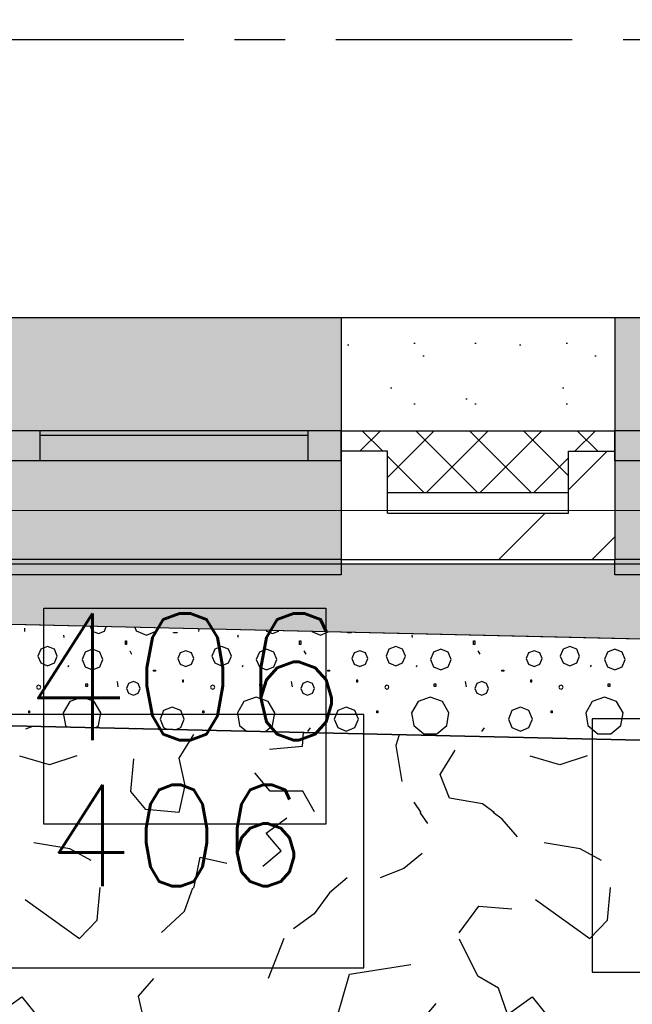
# Model space of a CAD drawing. Extents: x 1006 to 5197, y -24 to 263.
# Tile 17 of 124: x 1040.23 to 1041.44, y 0.8 to 2.74. Entities that reach past the tile are written whole.
import ezdxf

# ---------------------------------------------------------------- set-up
doc = ezdxf.new("R2010")
doc.units = 0
doc.header["$MEASUREMENT"] = 0
doc.linetypes.add('B0805', pattern=[1.366667, 0.566667, -0.1, 0.033333, -0.1, 0.466667, -0.1])
for name, color, linetype in [('21 Buitenwanden', 7, 'Continuous'), ('27 Daken', 7, 'Continuous'), ('A Stramien', 7, 'Continuous'), ('Window Markers', 7, 'Continuous')]:
    doc.layers.add(name, color=color, linetype=linetype)
doc.styles.get("Standard").update_dxf_attribs({"font": 'txt', "bigfont": 'BIGFONT.SHX'})
doc.dimstyles.new('GENERATED_STYLE__1', dxfattribs={"dimtxt": 0.25, "dimasz": 0.19, "dimexe": 0.18, "dimexo": 0, "dimgap": 0.09, "dimtad": 1, "dimdec": 0, "dimlfac": 1000, "dimzin": 0, "dimdsep": 46, "dimtxsty": 'Standard', "dimblk": 'ARROWHEAD_7', "dimblk1": 'ARROWHEAD_7', "dimblk2": 'ARROWHEAD_7', "dimcen": 0.09, "dimclrd": 7, "dimclre": 7, "dimclrt": 7, "dimadec": 1, "dimazin": 0, "dimtfac": 1, "dimtdec": 4, "dimtmove": 0, "dimatfit": 3, "dimfxl": 0, "dimtolj": 1, "dimtzin": 0, "dimarcsym": 0})
doc.dimstyles.new('GENERATED_STYLE__2', dxfattribs={"dimtxt": 0.25, "dimasz": 0.19, "dimexe": 0.18, "dimexo": 0, "dimgap": 0.09, "dimtad": 1, "dimtih": 1, "dimtoh": 1, "dimdec": 0, "dimlfac": 1000, "dimzin": 0, "dimdsep": 46, "dimtxsty": 'Standard', "dimblk": 'ARROWHEAD_7', "dimblk1": 'ARROWHEAD_7', "dimblk2": 'ARROWHEAD_7', "dimcen": 0.09, "dimclrd": 7, "dimclre": 7, "dimclrt": 7, "dimadec": 1, "dimazin": 0, "dimtfac": 1, "dimtdec": 4, "dimtmove": 0, "dimatfit": 3, "dimfxl": 0, "dimtolj": 1, "dimtzin": 0, "dimarcsym": 0})
pattern_1 = [(45, (988.21373, 0), (-0.459619, 0.459619), []), (45, (988.1218, 0.0919), (-0.459619, 0.459619), [])]

# ---------------------------------------------------------------- blocks, each defined once
blk = doc.blocks.new('*D346', base_point=(988.2137, 0))
at = {"layer": 'A Stramien', "linetype": 'Continuous'}
for p, q in [((1033.7798, 22.451), (1033.6414, 22.7995)), ((1027.0657, 19.9857), (1033.7571, 22.6437)), ((1020.3743, 17.3276), (1027.0657, 19.9857))]:
    blk.add_line(p, q, dxfattribs=at)
blk.add_circle((1033.7106, 22.6253), 0.05, dxfattribs=at)
at = {"layer": 'A Stramien', "insert": (1029.8704, 21.4226), "char_height": 0.25, "attachment_point": 1, "rotation": 21.665}
blk.add_mtext('{7.200}', dxfattribs=at)
blk = doc.blocks.new('ARROWHEAD_7')
at = {"color": 0, "linetype": 'Continuous', "lineweight": 0}
for p, q in [((0, -0.25), (0, 0.25)), ((0, 0), (-1, 0)), ((-0.25, 0), (0.25, 0))]:
    blk.add_line(p, q, dxfattribs=at)
blk.add_circle((0, 0), 0.25, dxfattribs=at)
blk = doc.blocks.new('*D347', base_point=(988.2137, 0))
at = {"layer": 'A Stramien', "linetype": 'Continuous'}
for p, q in [((1040.4712, 25.1091), (1040.3328, 25.4576)), ((1033.7571, 22.6437), (1040.4484, 25.3018)), ((1027.0657, 19.9857), (1033.7571, 22.6437))]:
    blk.add_line(p, q, dxfattribs=at)
blk.add_circle((1040.402, 25.2834), 0.05, dxfattribs=at)
at = {"layer": 'A Stramien', "insert": (1036.5618, 24.0807), "char_height": 0.25, "attachment_point": 1, "rotation": 21.665}
blk.add_mtext('{7.200}', dxfattribs=at)
blk = doc.blocks.new('*D348', base_point=(988.2137, 0))
at = {"layer": 'A Stramien', "linetype": 'Continuous'}
for p, q in [((1047.1626, 27.7672), (1047.0241, 28.1157)), ((1040.4484, 25.3018), (1047.1398, 27.9599)), ((1033.7571, 22.6437), (1040.4484, 25.3018))]:
    blk.add_line(p, q, dxfattribs=at)
blk.add_circle((1047.0934, 27.9415), 0.05, dxfattribs=at)
at = {"layer": 'A Stramien', "insert": (1044.457, 27.217), "char_height": 0.25, "attachment_point": 1, "rotation": 21.665}
blk.add_mtext('{7.200}', dxfattribs=at)
blk = doc.blocks.new('*D349', base_point=(988.2137, 0))
at = {"layer": 'A Stramien', "linetype": 'Continuous'}
for p, q in [((1053.854, 30.4253), (1053.7155, 30.7738)), ((1047.1398, 27.9599), (1053.8312, 30.618)), ((1040.4484, 25.3018), (1047.1398, 27.9599))]:
    blk.add_line(p, q, dxfattribs=at)
at = {"layer": 'A Stramien', "insert": (1049.9445, 29.3969), "char_height": 0.25, "attachment_point": 1, "rotation": 21.665}
blk.add_mtext('{7.200}', dxfattribs=at)
blk = doc.blocks.new('*D350', base_point=(988.2137, 0))
at = {"layer": 'A Stramien', "linetype": 'Continuous'}
for p, q in [((1053.8312, 30.618), (1057.1769, 31.9471)), ((1047.1398, 27.9599), (1053.8312, 30.618))]:
    blk.add_line(p, q, dxfattribs=at)
blk.add_circle((1053.7847, 30.5996), 0.05, dxfattribs=at)
at = {"layer": 'A Stramien', "insert": (1054.9631, 31.3904), "char_height": 0.25, "attachment_point": 1, "rotation": 21.665}
blk.add_mtext('{3.600}', dxfattribs=at)
blk = doc.blocks.new('*D351', base_point=(988.2137, 0))
at = {"layer": 'A Stramien', "linetype": 'Continuous'}
for p, q in [((1063.891, 34.4124), (1063.7526, 34.7609)), ((1063.7753, 34.5682), (1063.9147, 34.6236)), ((1057.1769, 31.9471), (1063.7753, 34.5682)), ((1057.1996, 31.7543), (1057.0612, 32.1029)), ((1053.8312, 30.618), (1057.1769, 31.9471))]:
    blk.add_line(p, q, dxfattribs=at)
for centre in [(1063.8218, 34.5867), (1057.1304, 31.9286)]:
    blk.add_circle(centre, 0.05, dxfattribs=at)
at = {"layer": 'A Stramien', "insert": (1059.9816, 33.384), "char_height": 0.25, "attachment_point": 1, "rotation": 21.665}
blk.add_mtext('{7.200}', dxfattribs=at)
blk = doc.blocks.new('*D355', base_point=(988.2137, 0))
at = {"layer": 'A Stramien', "linetype": 'Continuous'}
for p, q in [((1032.4831, 33.5873), (1032.4831, 33.9623)), ((1044.0071, 33.5873), (1044.0071, 33.9623)), ((1030.7271, 33.7748), (1032.5331, 33.7748)), ((1032.5331, 33.7748), (1044.0571, 33.7748))]:
    blk.add_line(p, q, dxfattribs=at)
for centre in [(1032.4831, 33.7748), (1044.0071, 33.7748)]:
    blk.add_circle(centre, 0.05, dxfattribs=at)
at = {"layer": 'A Stramien', "insert": (1037.7404, 34.0748), "char_height": 0.25, "attachment_point": 1}
blk.add_mtext('{11.524}', dxfattribs=at)
blk = doc.blocks.new('*D356', base_point=(988.2137, 0))
at = {"layer": 'A Stramien', "linetype": 'Continuous'}
for p, q in [((1044.0071, 33.5873), (1044.0071, 33.9623)), ((1049.8006, 33.5873), (1049.8006, 33.9623)), ((1032.5331, 33.7748), (1044.0571, 33.7748)), ((1044.0571, 33.7748), (1049.8506, 33.7748))]:
    blk.add_line(p, q, dxfattribs=at)
for centre in [(1044.0071, 33.7748), (1049.8006, 33.7748)]:
    blk.add_circle(centre, 0.05, dxfattribs=at)
at = {"layer": 'A Stramien', "insert": (1046.4909, 34.0748), "char_height": 0.25, "attachment_point": 1}
blk.add_mtext('{5.794}', dxfattribs=at)
blk = doc.blocks.new('*D364', base_point=(988.2137, 0))
at = {"layer": 'A Stramien', "linetype": 'Continuous'}
for p, q in [((1043.4001, -2.1848), (1043.4001, -1.8098)), ((1046.4001, -2.1848), (1046.4001, -1.8098)), ((1032.5331, -1.9973), (1043.4501, -1.9973)), ((1043.4501, -1.9973), (1046.4501, -1.9973))]:
    blk.add_line(p, q, dxfattribs=at)
for centre in [(1043.4001, -1.9973), (1046.4001, -1.9973)]:
    blk.add_circle(centre, 0.05, dxfattribs=at)
at = {"layer": 'A Stramien', "insert": (1044.4871, -1.6973), "char_height": 0.25, "attachment_point": 1}
blk.add_mtext('{3.000}', dxfattribs=at)
blk = doc.blocks.new('*D365', base_point=(988.2137, 0))
at = {"layer": 'A Stramien', "linetype": 'Continuous'}
for p, q in [((1046.4001, -2.1848), (1046.4001, -1.8098)), ((1053.6001, -2.1848), (1053.6001, -1.8098)), ((1043.4501, -1.9973), (1046.4501, -1.9973)), ((1046.4501, -1.9973), (1053.6501, -1.9973))]:
    blk.add_line(p, q, dxfattribs=at)
for centre in [(1046.4001, -1.9973), (1053.6001, -1.9973)]:
    blk.add_circle(centre, 0.05, dxfattribs=at)
at = {"layer": 'A Stramien', "insert": (1049.5871, -1.6973), "char_height": 0.25, "attachment_point": 1}
blk.add_mtext('{7.200}', dxfattribs=at)
blk = doc.blocks.new('*D366', base_point=(988.2137, 0))
at = {"layer": 'A Stramien', "linetype": 'Continuous'}
for p, q in [((1053.6001, -2.1848), (1053.6001, -1.8098)), ((1060.8001, -2.1848), (1060.8001, -1.8098)), ((1046.4501, -1.9973), (1053.6501, -1.9973)), ((1053.6501, -1.9973), (1060.8501, -1.9973))]:
    blk.add_line(p, q, dxfattribs=at)
for centre in [(1053.6001, -1.9973), (1060.8001, -1.9973)]:
    blk.add_circle(centre, 0.05, dxfattribs=at)
at = {"layer": 'A Stramien', "insert": (1056.7871, -1.6973), "char_height": 0.25, "attachment_point": 1}
blk.add_mtext('{7.200}', dxfattribs=at)
blk = doc.blocks.new('*D367', base_point=(988.2137, 0))
at = {"layer": 'A Stramien', "linetype": 'Continuous'}
for p, q in [((1060.8001, -2.1848), (1060.8001, -1.8098)), ((1068.0001, -2.1848), (1068.0001, -1.8098)), ((1053.6501, -1.9973), (1060.8501, -1.9973)), ((1060.8501, -1.9973), (1067.9501, -1.9973)), ((1067.9501, -1.9973), (1068.1001, -1.9973))]:
    blk.add_line(p, q, dxfattribs=at)
for centre in [(1060.8001, -1.9973), (1068.0001, -1.9973)]:
    blk.add_circle(centre, 0.05, dxfattribs=at)
at = {"layer": 'A Stramien', "insert": (1063.9871, -1.6973), "char_height": 0.25, "attachment_point": 1}
blk.add_mtext('{7.200}', dxfattribs=at)
blk = doc.blocks.new('ROOF_46_2', base_point=(1041.8905, 22.2177))
at = {"layer": '27 Daken', "color": 255, "linetype": 'Continuous', "lineweight": 0, "flags": 128}
blk.add_lwpolyline([(1036.5903, 0.5835), (1042.792, 0.4802), (1042.792, 1.77), (1036.5903, 1.77)], dxfattribs=at)
blk = doc.blocks.new('*X482', base_point=(988.2137, 0))
at = {"layer": '27 Daken', "linetype": 'Continuous'}
for p, q in [((1040.2444, 1.5378), (1040.244, 1.5314)), ((1040.374, 1.5414), (1040.3779, 1.5319)), ((1040.4018, 1.5319), (1040.4055, 1.5407)), ((1040.4618, 1.5394), (1040.4646, 1.5326)), ((1040.505, 1.5326), (1040.5074, 1.5383)), ((1040.588, 1.5365), (1040.5876, 1.5314)), ((1040.3227, 1.5194), (1040.3218, 1.5242)), ((1040.3779, 1.5319), (1040.3899, 1.5269)), ((1040.3899, 1.5269), (1040.4018, 1.5319)), ((1040.4646, 1.5326), (1040.4848, 1.5242)), ((1040.4848, 1.5242), (1040.505, 1.5326)), ((1040.538, 1.529), (1040.5453, 1.529)), ((1040.538, 1.5283), (1040.538, 1.529)), ((1040.5453, 1.5283), (1040.538, 1.5283)), ((1040.5453, 1.529), (1040.5453, 1.5283)), ((1040.6664, 1.5194), (1040.6654, 1.5242)), ((1040.7209, 1.5334), (1040.7216, 1.5319)), ((1040.7216, 1.5319), (1040.7335, 1.5269)), ((1040.7335, 1.5269), (1040.7454, 1.5319)), ((1040.7454, 1.5319), (1040.7458, 1.5328)), ((1040.8114, 1.5313), (1040.8284, 1.5242)), ((1040.8284, 1.5242), (1040.8436, 1.5305)), ((1040.8816, 1.529), (1040.889, 1.529)), ((1040.8816, 1.5283), (1040.8816, 1.529)), ((1040.889, 1.5283), (1040.8816, 1.5283)), ((1040.889, 1.529), (1040.889, 1.5283)), ((1041.01, 1.5194), (1041.009, 1.5242)), ((1040.2896, 1.5018), (1040.2761, 1.4962)), ((1040.3031, 1.4962), (1040.2896, 1.5018)), ((1040.4432, 1.5124), (1040.4457, 1.5124)), ((1040.4432, 1.5057), (1040.4432, 1.5124)), ((1040.4457, 1.5057), (1040.4432, 1.5057)), ((1040.4457, 1.5124), (1040.4457, 1.5057)), ((1040.6332, 1.5018), (1040.6197, 1.4962)), ((1040.6467, 1.4962), (1040.6332, 1.5018)), ((1040.7869, 1.5124), (1040.7893, 1.5124)), ((1040.7869, 1.5057), (1040.7869, 1.5124)), ((1040.7893, 1.5057), (1040.7869, 1.5057)), ((1040.7893, 1.5124), (1040.7893, 1.5057)), ((1040.9768, 1.5018), (1040.9634, 1.4962)), ((1040.9903, 1.4962), (1040.9768, 1.5018)), ((1041.1305, 1.5124), (1041.133, 1.5124)), ((1041.1305, 1.5057), (1041.1305, 1.5124)), ((1041.133, 1.5057), (1041.1305, 1.5057)), ((1041.133, 1.5124), (1041.133, 1.5057)), ((1041.3205, 1.5018), (1041.307, 1.4962)), ((1041.334, 1.4962), (1041.3205, 1.5018)), ((1040.2761, 1.4962), (1040.2705, 1.4827)), ((1040.2705, 1.4827), (1040.2761, 1.4692)), ((1040.3086, 1.4827), (1040.3031, 1.4962)), ((1040.3031, 1.4692), (1040.3086, 1.4827)), ((1040.364, 1.4901), (1040.358, 1.4757)), ((1040.3783, 1.496), (1040.364, 1.4901)), ((1040.3927, 1.4901), (1040.3783, 1.496)), ((1040.3986, 1.4757), (1040.3927, 1.4901)), ((1040.4518, 1.4929), (1040.4554, 1.4861)), ((1040.5513, 1.4887), (1040.5467, 1.4776)), ((1040.5467, 1.4776), (1040.5513, 1.4665)), ((1040.5624, 1.4933), (1040.5513, 1.4887)), ((1040.5736, 1.4887), (1040.5624, 1.4933)), ((1040.5782, 1.4776), (1040.5736, 1.4887)), ((1040.5736, 1.4665), (1040.5782, 1.4776)), ((1040.6197, 1.4962), (1040.6141, 1.4827)), ((1040.6141, 1.4827), (1040.6197, 1.4692)), ((1040.6523, 1.4827), (1040.6467, 1.4962)), ((1040.6467, 1.4692), (1040.6523, 1.4827)), ((1040.7076, 1.4901), (1040.7016, 1.4757)), ((1040.7219, 1.496), (1040.7076, 1.4901)), ((1040.7363, 1.4901), (1040.7219, 1.496)), ((1040.7423, 1.4757), (1040.7363, 1.4901)), ((1040.7954, 1.4929), (1040.7991, 1.4861)), ((1040.895, 1.4887), (1040.8904, 1.4776)), ((1040.8904, 1.4776), (1040.895, 1.4665)), ((1040.9061, 1.4933), (1040.895, 1.4887)), ((1040.9172, 1.4887), (1040.9061, 1.4933)), ((1040.9218, 1.4776), (1040.9172, 1.4887)), ((1040.9172, 1.4665), (1040.9218, 1.4776)), ((1040.9634, 1.4962), (1040.9578, 1.4827)), ((1040.9578, 1.4827), (1040.9634, 1.4692)), ((1040.9959, 1.4827), (1040.9903, 1.4962)), ((1040.9903, 1.4692), (1040.9959, 1.4827)), ((1041.0512, 1.4901), (1041.0453, 1.4757)), ((1041.0656, 1.496), (1041.0512, 1.4901)), ((1041.0799, 1.4901), (1041.0656, 1.496)), ((1041.0859, 1.4757), (1041.0799, 1.4901)), ((1041.139, 1.4929), (1041.1427, 1.4861)), ((1041.2386, 1.4887), (1041.234, 1.4776)), ((1041.234, 1.4776), (1041.2386, 1.4665)), ((1041.2497, 1.4933), (1041.2386, 1.4887)), ((1041.2608, 1.4887), (1041.2497, 1.4933)), ((1041.2654, 1.4776), (1041.2608, 1.4887)), ((1041.2608, 1.4665), (1041.2654, 1.4776)), ((1041.307, 1.4962), (1041.3014, 1.4827)), ((1041.3014, 1.4827), (1041.307, 1.4692)), ((1041.3395, 1.4827), (1041.334, 1.4962)), ((1041.334, 1.4692), (1041.3395, 1.4827)), ((1041.3948, 1.4901), (1041.3889, 1.4757)), ((1041.4092, 1.496), (1041.3948, 1.4901)), ((1041.4236, 1.4901), (1041.4092, 1.496)), ((1041.4295, 1.4757), (1041.4236, 1.4901)), ((1040.2761, 1.4692), (1040.2896, 1.4636)), ((1040.2896, 1.4636), (1040.3031, 1.4692)), ((1040.3304, 1.4614), (1040.3319, 1.465)), ((1040.358, 1.4757), (1040.364, 1.4614)), ((1040.364, 1.4614), (1040.3783, 1.4554)), ((1040.3783, 1.4554), (1040.3927, 1.4614)), ((1040.3927, 1.4614), (1040.3986, 1.4757)), ((1040.5513, 1.4665), (1040.5624, 1.4619)), ((1040.5624, 1.4619), (1040.5736, 1.4665)), ((1040.6197, 1.4692), (1040.6332, 1.4636)), ((1040.6332, 1.4636), (1040.6467, 1.4692)), ((1040.674, 1.4614), (1040.6756, 1.465)), ((1040.7016, 1.4757), (1040.7076, 1.4614)), ((1040.7076, 1.4614), (1040.7219, 1.4554)), ((1040.7219, 1.4554), (1040.7363, 1.4614)), ((1040.7363, 1.4614), (1040.7423, 1.4757)), ((1040.895, 1.4665), (1040.9061, 1.4619)), ((1040.9061, 1.4619), (1040.9172, 1.4665)), ((1040.9634, 1.4692), (1040.9768, 1.4636)), ((1040.9768, 1.4636), (1040.9903, 1.4692)), ((1041.0176, 1.4614), (1041.0192, 1.465)), ((1041.0453, 1.4757), (1041.0512, 1.4614)), ((1041.0512, 1.4614), (1041.0656, 1.4554)), ((1041.0656, 1.4554), (1041.0799, 1.4614)), ((1041.0799, 1.4614), (1041.0859, 1.4757)), ((1041.2386, 1.4665), (1041.2497, 1.4619)), ((1041.2497, 1.4619), (1041.2608, 1.4665)), ((1041.307, 1.4692), (1041.3205, 1.4636)), ((1041.3205, 1.4636), (1041.334, 1.4692)), ((1041.3612, 1.4614), (1041.3628, 1.465)), ((1041.3889, 1.4757), (1041.3948, 1.4614)), ((1041.3948, 1.4614), (1041.4092, 1.4554)), ((1041.4092, 1.4554), (1041.4236, 1.4614)), ((1041.4236, 1.4614), (1041.4295, 1.4757)), ((1040.4989, 1.455), (1040.5025, 1.455)), ((1040.4989, 1.4531), (1040.4989, 1.455)), ((1040.5025, 1.4531), (1040.4989, 1.4531)), ((1040.5025, 1.455), (1040.5025, 1.4531)), ((1040.8425, 1.455), (1040.8462, 1.455)), ((1040.8425, 1.4531), (1040.8425, 1.455)), ((1040.8462, 1.4531), (1040.8425, 1.4531)), ((1040.8462, 1.455), (1040.8462, 1.4531)), ((1041.1861, 1.455), (1041.1898, 1.455)), ((1041.1861, 1.4531), (1041.1861, 1.455)), ((1041.1898, 1.4531), (1041.1861, 1.4531)), ((1041.1898, 1.455), (1041.1898, 1.4531)), ((1040.2691, 1.4242), (1040.2679, 1.4213)), ((1040.2679, 1.4213), (1040.2691, 1.4184)), ((1040.272, 1.4254), (1040.2691, 1.4242)), ((1040.2749, 1.4242), (1040.272, 1.4254)), ((1040.2761, 1.4213), (1040.2749, 1.4242)), ((1040.2749, 1.4184), (1040.2761, 1.4213)), ((1040.3693, 1.4274), (1040.3644, 1.4274)), ((1040.3644, 1.4274), (1040.3644, 1.4232)), ((1040.3644, 1.4232), (1040.3693, 1.4232)), ((1040.3693, 1.4232), (1040.3693, 1.4274)), ((1040.4267, 1.4322), (1040.4285, 1.4218)), ((1040.4496, 1.4284), (1040.4457, 1.4189)), ((1040.4457, 1.4189), (1040.4496, 1.4094)), ((1040.4591, 1.4323), (1040.4496, 1.4284)), ((1040.4686, 1.4284), (1040.4591, 1.4323)), ((1040.4725, 1.4189), (1040.4686, 1.4284)), ((1040.4686, 1.4094), (1040.4725, 1.4189)), ((1040.5582, 1.4348), (1040.5557, 1.4348)), ((1040.5557, 1.4348), (1040.5557, 1.4317)), ((1040.5557, 1.4317), (1040.5582, 1.4317)), ((1040.5582, 1.4317), (1040.5582, 1.4348)), ((1040.6128, 1.4242), (1040.6115, 1.4213)), ((1040.6115, 1.4213), (1040.6128, 1.4184)), ((1040.6157, 1.4254), (1040.6128, 1.4242)), ((1040.6186, 1.4242), (1040.6157, 1.4254)), ((1040.6198, 1.4213), (1040.6186, 1.4242)), ((1040.6186, 1.4184), (1040.6198, 1.4213)), ((1040.7129, 1.4274), (1040.708, 1.4274)), ((1040.708, 1.4274), (1040.708, 1.4232)), ((1040.708, 1.4232), (1040.7129, 1.4232)), ((1040.7129, 1.4232), (1040.7129, 1.4274)), ((1040.7704, 1.4322), (1040.7721, 1.4218)), ((1040.7933, 1.4284), (1040.7893, 1.4189)), ((1040.7893, 1.4189), (1040.7933, 1.4094)), ((1040.8027, 1.4323), (1040.7933, 1.4284)), ((1040.8122, 1.4284), (1040.8027, 1.4323)), ((1040.8161, 1.4189), (1040.8122, 1.4284)), ((1040.8122, 1.4094), (1040.8161, 1.4189)), ((1040.9018, 1.4348), (1040.8994, 1.4348)), ((1040.8994, 1.4348), (1040.8994, 1.4317)), ((1040.8994, 1.4317), (1040.9018, 1.4317)), ((1040.9018, 1.4317), (1040.9018, 1.4348)), ((1040.9564, 1.4242), (1040.9552, 1.4213)), ((1040.9552, 1.4213), (1040.9564, 1.4184)), ((1040.9593, 1.4254), (1040.9564, 1.4242)), ((1040.9622, 1.4242), (1040.9593, 1.4254)), ((1040.9634, 1.4213), (1040.9622, 1.4242)), ((1040.9622, 1.4184), (1040.9634, 1.4213)), ((1041.0565, 1.4274), (1041.0516, 1.4274)), ((1041.0516, 1.4274), (1041.0516, 1.4232)), ((1041.0516, 1.4232), (1041.0565, 1.4232)), ((1041.0565, 1.4232), (1041.0565, 1.4274)), ((1041.114, 1.4322), (1041.1157, 1.4218)), ((1041.1369, 1.4284), (1041.133, 1.4189)), ((1041.133, 1.4189), (1041.1369, 1.4094)), ((1041.1464, 1.4323), (1041.1369, 1.4284)), ((1041.1558, 1.4284), (1041.1464, 1.4323)), ((1041.1598, 1.4189), (1041.1558, 1.4284)), ((1041.1558, 1.4094), (1041.1598, 1.4189)), ((1041.2454, 1.4348), (1041.243, 1.4348)), ((1041.243, 1.4348), (1041.243, 1.4317)), ((1041.243, 1.4317), (1041.2454, 1.4317)), ((1041.2454, 1.4317), (1041.2454, 1.4348)), ((1041.3, 1.4242), (1041.2988, 1.4213)), ((1041.2988, 1.4213), (1041.3, 1.4184)), ((1041.3029, 1.4254), (1041.3, 1.4242)), ((1041.3058, 1.4242), (1041.3029, 1.4254)), ((1041.307, 1.4213), (1041.3058, 1.4242)), ((1041.3058, 1.4184), (1041.307, 1.4213)), ((1041.4001, 1.4274), (1041.3953, 1.4274)), ((1041.3953, 1.4274), (1041.3953, 1.4232)), ((1041.3953, 1.4232), (1041.4001, 1.4232)), ((1041.4001, 1.4232), (1041.4001, 1.4274)), ((1040.2691, 1.4184), (1040.272, 1.4172)), ((1040.272, 1.4172), (1040.2749, 1.4184)), ((1040.3576, 1.4018), (1040.3335, 1.393)), ((1040.3817, 1.393), (1040.3576, 1.4018)), ((1040.4496, 1.4094), (1040.4591, 1.4055)), ((1040.4591, 1.4055), (1040.4686, 1.4094)), ((1040.6128, 1.4184), (1040.6157, 1.4172)), ((1040.6157, 1.4172), (1040.6186, 1.4184)), ((1040.7012, 1.4018), (1040.6771, 1.393)), ((1040.7253, 1.393), (1040.7012, 1.4018)), ((1040.7933, 1.4094), (1040.8027, 1.4055)), ((1040.8027, 1.4055), (1040.8122, 1.4094)), ((1040.9564, 1.4184), (1040.9593, 1.4172)), ((1040.9593, 1.4172), (1040.9622, 1.4184)), ((1041.0448, 1.4018), (1041.0207, 1.393)), ((1041.0689, 1.393), (1041.0448, 1.4018)), ((1041.1369, 1.4094), (1041.1464, 1.4055)), ((1041.1464, 1.4055), (1041.1558, 1.4094)), ((1041.3, 1.4184), (1041.3029, 1.4172)), ((1041.3029, 1.4172), (1041.3058, 1.4184)), ((1041.3885, 1.4018), (1041.3644, 1.393)), ((1041.4126, 1.393), (1041.3885, 1.4018)), ((1040.3335, 1.393), (1040.3207, 1.3708)), ((1040.3945, 1.3708), (1040.3817, 1.393)), ((1040.5355, 1.3821), (1040.5187, 1.3752)), ((1040.5524, 1.3752), (1040.5355, 1.3821)), ((1040.6771, 1.393), (1040.6643, 1.3708)), ((1040.7381, 1.3708), (1040.7253, 1.393)), ((1040.8792, 1.3821), (1040.8624, 1.3752)), ((1040.896, 1.3752), (1040.8792, 1.3821)), ((1041.0207, 1.393), (1041.0079, 1.3708)), ((1041.0818, 1.3708), (1041.0689, 1.393)), ((1041.2228, 1.3821), (1041.206, 1.3752)), ((1041.2396, 1.3752), (1041.2228, 1.3821)), ((1041.3644, 1.393), (1041.3516, 1.3708)), ((1041.4254, 1.3708), (1041.4126, 1.393)), ((1040.2525, 1.3748), (1040.2543, 1.3748)), ((1040.2525, 1.3706), (1040.2525, 1.3748)), ((1040.2543, 1.3706), (1040.2525, 1.3706)), ((1040.2543, 1.3748), (1040.2543, 1.3706)), ((1040.3207, 1.3708), (1040.3251, 1.3455)), ((1040.39, 1.3455), (1040.3945, 1.3708)), ((1040.5187, 1.3752), (1040.5118, 1.3583)), ((1040.5593, 1.3583), (1040.5524, 1.3752)), ((1040.5961, 1.3748), (1040.5979, 1.3748)), ((1040.5961, 1.3706), (1040.5961, 1.3748)), ((1040.5979, 1.3706), (1040.5961, 1.3706)), ((1040.5979, 1.3748), (1040.5979, 1.3706)), ((1040.6643, 1.3708), (1040.6687, 1.3455)), ((1040.7337, 1.3455), (1040.7381, 1.3708)), ((1040.8624, 1.3752), (1040.8554, 1.3583)), ((1040.903, 1.3583), (1040.896, 1.3752)), ((1040.9397, 1.3748), (1040.9415, 1.3748)), ((1040.9397, 1.3706), (1040.9397, 1.3748)), ((1040.9415, 1.3706), (1040.9397, 1.3706)), ((1040.9415, 1.3748), (1040.9415, 1.3706)), ((1041.0079, 1.3708), (1041.0124, 1.3455)), ((1041.0773, 1.3455), (1041.0818, 1.3708)), ((1041.206, 1.3752), (1041.199, 1.3583)), ((1041.2466, 1.3583), (1041.2396, 1.3752)), ((1041.2833, 1.3748), (1041.2852, 1.3748)), ((1041.2833, 1.3706), (1041.2833, 1.3748)), ((1041.2852, 1.3706), (1041.2833, 1.3706)), ((1041.2852, 1.3748), (1041.2852, 1.3706)), ((1041.3516, 1.3708), (1041.356, 1.3455)), ((1041.4209, 1.3455), (1041.4254, 1.3708)), ((1040.3251, 1.3455), (1040.3286, 1.3426)), ((1040.385, 1.3413), (1040.39, 1.3455)), ((1040.5118, 1.3583), (1040.5187, 1.3415)), ((1040.5187, 1.3415), (1040.5272, 1.338)), ((1040.543, 1.3377), (1040.5524, 1.3415)), ((1040.5524, 1.3415), (1040.5593, 1.3583)), ((1040.6687, 1.3455), (1040.682, 1.3344)), ((1040.7194, 1.3336), (1040.7337, 1.3455)), ((1040.8554, 1.3583), (1040.8624, 1.3415)), ((1040.8624, 1.3415), (1040.8792, 1.3346)), ((1040.8792, 1.3346), (1040.896, 1.3415)), ((1040.896, 1.3415), (1040.903, 1.3583)), ((1041.0124, 1.3455), (1041.032, 1.3291)), ((1041.0577, 1.3291), (1041.0773, 1.3455)), ((1041.199, 1.3583), (1041.206, 1.3415)), ((1041.206, 1.3415), (1041.2228, 1.3346)), ((1041.2228, 1.3346), (1041.2396, 1.3415)), ((1041.2396, 1.3415), (1041.2466, 1.3583)), ((1041.356, 1.3455), (1041.3757, 1.3291)), ((1041.4013, 1.3291), (1041.4209, 1.3455)), ((1040.4637, 1.3395), (1040.4647, 1.3408)), ((1040.8031, 1.3338), (1040.8083, 1.3408)), ((1041.032, 1.3291), (1041.0577, 1.3291)), ((1041.1467, 1.3338), (1041.1519, 1.3408)), ((1041.3757, 1.3291), (1041.4013, 1.3291))]:
    blk.add_line(p, q, dxfattribs=at)
blk = doc.blocks.new('HATCH_104_2', base_point=(990.0137, 0))
at = {"layer": '27 Daken', "linetype": 'Continuous'}
for p, q in [((1042.7708, 1.4858), (1037.0543, 1.6185)), ((1037.0543, 1.4185), (1042.5708, 1.2906))]:
    blk.add_line(p, q, dxfattribs=at)
blk.add_blockref('*X482', (988.2137, 0), dxfattribs=at)
blk = doc.blocks.new('*X484', base_point=(988.2137, 0))
at = {"layer": '27 Daken', "linetype": 'Continuous'}
for p, q in [((1040.2467, 1.339), (1040.2603, 1.3442)), ((1040.5777, 1.328), (1040.5487, 1.281)), ((1040.7927, 1.305), (1040.7947, 1.3318)), ((1040.9836, 1.3274), (1040.9767, 1.306)), ((1040.7277, 1.299), (1040.7927, 1.305)), ((1040.9767, 1.306), (1040.9887, 1.235)), ((1040.2937, 1.268), (1040.2347, 1.285)), ((1040.3477, 1.286), (1040.2937, 1.268)), ((1041.0647, 1.249), (1041.0937, 1.297)), ((1041.3007, 1.268), (1041.2417, 1.285)), ((1041.3547, 1.286), (1041.3007, 1.268)), ((1040.4537, 1.215), (1040.4597, 1.28)), ((1040.5487, 1.281), (1040.5607, 1.227)), ((1040.7287, 1.216), (1040.6987, 1.252)), ((1041.0827, 1.202), (1041.0647, 1.249)), ((1040.5607, 1.227), (1040.5487, 1.174)), ((1040.4837, 1.18), (1040.4537, 1.215)), ((1040.7937, 1.216), (1040.7287, 1.216)), ((1040.8167, 1.175), (1040.7937, 1.216)), ((1041.0127, 1.194), (1041.0265, 1.174)), ((1041.1477, 1.191), (1041.0827, 1.202)), ((1041.171, 1.174), (1041.1477, 1.191)), ((1040.5487, 1.174), (1040.4837, 1.18)), ((1041.0245, 1.174), (1041.0397, 1.152)), ((1041.1867, 1.161), (1041.169, 1.174)), ((1040.7207, 1.133), (1040.7617, 1.163)), ((1041.2167, 1.126), (1041.1867, 1.161)), ((1040.7507, 1.098), (1040.7207, 1.133)), ((1040.3337, 1.102), (1040.2627, 1.114)), ((1041.3407, 1.102), (1041.2697, 1.114)), ((1040.3757, 1.079), (1040.3337, 1.102)), ((1040.7147, 1.068), (1040.7507, 1.098)), ((1041.0287, 1.093), (1040.9927, 1.063)), ((1041.3827, 1.079), (1041.3407, 1.102)), ((1040.5787, 1.027), (1040.5907, 1.086)), ((1040.5907, 1.086), (1040.6437, 1.074)), ((1040.9927, 1.063), (1040.9457, 1.045)), ((1040.8807, 1.045), (1040.8457, 1.015)), ((1040.3877, 0.961), (1040.3937, 1.026)), ((1040.5597, 0.979), (1040.576, 1.0249)), ((1040.5777, 1.0242), (1040.5787, 1.027)), ((1040.8457, 1.015), (1040.8157, 0.974)), ((1041.3947, 0.961), (1041.4007, 1.026)), ((1040.2457, 1.002), (1040.3527, 0.925)), ((1041.2527, 1.002), (1041.3597, 0.925)), ((1040.5147, 0.937), (1040.5597, 0.979)), ((1040.8157, 0.974), (1040.7747, 0.944)), ((1041.1017, 0.936), (1041.1407, 0.989)), ((1041.1407, 0.989), (1041.2057, 0.984)), ((1040.3527, 0.925), (1040.3877, 0.961)), ((1041.3597, 0.925), (1041.3947, 0.961)), ((1040.7257, 0.847), (1040.7567, 0.926)), ((1041.1387, 0.851), (1041.1027, 0.924)), ((1040.8857, 0.855), (1041.0067, 0.874)), ((1040.4987, 0.846), (1040.4687, 0.811)), ((1040.8607, 0.768), (1040.8857, 0.855)), ((1041.1797, 0.827), (1041.1387, 0.851)), ((1041.1977, 0.774), (1041.1797, 0.827)), ((1040.1967, 0.78), (1040.2387, 0.81)), ((1040.2387, 0.81), (1040.2677, 0.774)), ((1040.4687, 0.811), (1040.4807, 0.757)), ((1041.0557, 0.797), (1040.9721, 0.6977)), ((1041.2037, 0.78), (1041.2457, 0.81)), ((1041.2457, 0.81), (1041.2747, 0.774))]:
    blk.add_line(p, q, dxfattribs=at)
blk = doc.blocks.new('HATCH_106_2', base_point=(990.0137, 0))
at = {"layer": '27 Daken', "linetype": 'Continuous'}
blk.add_line((1042.5708, 1.2906), (1037.0543, 1.4185), dxfattribs=at)
blk.add_blockref('*X484', (988.2137, 0), dxfattribs=at)
blk = doc.blocks.new('R1c onder metaal 11_16', base_point=(988.2137, 0))
at = {"layer": '21 Buitenwanden', "linetype": 'Continuous'}
for p, q in [((987.8837, 0.195), (987.8837, 0.225)), ((987.8837, 0.225), (988.5437, 0.225)), ((988.5437, 0.225), (988.5437, 0.195)), ((987.8837, 0.195), (988.5437, 0.195)), ((987.8837, 0), (987.9487, 0)), ((987.8837, -0.06), (987.8837, 0)), ((987.8837, 0), (987.8837, -0.06)), ((987.9487, 0), (987.9487, -0.05)), ((987.9487, 0), (988.4787, 0)), ((988.4787, -0.05), (988.4787, 0)), ((988.4787, 0), (988.5437, 0)), ((988.5437, 0), (988.5437, -0.06)), ((988.5437, 0), (988.5437, -0.06)), ((987.9487, -0.05), (987.9487, -0.06)), ((987.9487, -0.05), (988.4787, -0.05)), ((987.9487, -0.05), (988.4787, -0.05)), ((988.4787, -0.06), (988.4787, -0.05)), ((987.9487, -0.06), (987.8837, -0.06)), ((988.4787, -0.06), (987.9487, -0.06)), ((988.5437, -0.06), (988.4787, -0.06)), ((987.8837, -0.2823), (988.5437, -0.2823))]:
    blk.add_line(p, q, dxfattribs=at)
blk = doc.blocks.new('D Marker 11_35', base_point=(988.2137, 0))
at = {"layer": 'Window Markers', "linetype": 'Continuous'}
for p, q in [((988.5885, 0.8144), (987.839, 0.8144)), ((987.839, 0.8144), (987.839, 0.3144)), ((988.5885, 0.3144), (988.5885, 0.8144)), ((987.839, 0.3144), (988.5885, 0.3144))]:
    blk.add_line(p, q, dxfattribs=at)
at = {"layer": 'Window Markers', "linetype": 'Continuous', "insert": (988.466, 0.6644), "char_height": 0.2, "attachment_point": 7, "rotation": 180}
blk.add_mtext('{404}', dxfattribs=at)
blk = doc.blocks.new('R1c onder metaal 11_17', base_point=(988.2137, 0))
at = {"layer": '21 Buitenwanden', "linetype": 'Continuous'}
for p, q in [((987.8837, 0.195), (987.8837, 0.225)), ((987.8837, 0.225), (988.5437, 0.225)), ((988.5437, 0.225), (988.5437, 0.195)), ((987.8837, 0.195), (988.5437, 0.195)), ((987.8837, 0), (987.9487, 0)), ((987.8837, -0.06), (987.8837, 0)), ((987.8837, 0), (987.8837, -0.06)), ((987.9487, 0), (987.9487, -0.05)), ((987.9487, 0), (988.4787, 0)), ((988.4787, -0.05), (988.4787, 0)), ((988.4787, 0), (988.5437, 0)), ((988.5437, 0), (988.5437, -0.06)), ((988.5437, 0), (988.5437, -0.06)), ((987.9487, -0.05), (987.9487, -0.06)), ((987.9487, -0.05), (988.4787, -0.05)), ((987.9487, -0.05), (988.4787, -0.05)), ((988.4787, -0.06), (988.4787, -0.05)), ((987.9487, -0.06), (987.8837, -0.06)), ((988.4787, -0.06), (987.9487, -0.06)), ((988.5437, -0.06), (988.4787, -0.06)), ((987.8837, -0.2823), (988.5437, -0.2823))]:
    blk.add_line(p, q, dxfattribs=at)
blk = doc.blocks.new('D Marker 11_40', base_point=(988.2137, 0))
at = {"layer": 'Window Markers', "linetype": 'Continuous'}
for p, q in [((988.5885, 0.8056), (987.839, 0.8056)), ((987.839, 0.8056), (987.839, 0.3056)), ((988.5885, 0.3056), (988.5885, 0.8056)), ((987.839, 0.3056), (988.5885, 0.3056))]:
    blk.add_line(p, q, dxfattribs=at)
at = {"layer": 'Window Markers', "linetype": 'Continuous', "insert": (988.466, 0.6446), "char_height": 0.2, "attachment_point": 7, "rotation": 180}
blk.add_mtext('{406}', dxfattribs=at)
blk = doc.blocks.new('WALL_559_2', base_point=(1066.0458, 1.4))
at = {"layer": '21 Buitenwanden', "linetype": 'Continuous', "lineweight": 0}
for points in [[(1040.2091, 1.868), (1040.8691, 1.868), (1040.8691, 2.1502), (1040.2091, 2.1502)], [(1041.4091, 1.868), (1042.0691, 1.868), (1042.0691, 2.1502), (1041.4091, 2.1502)], [(1040.2091, 1.643), (1040.8691, 1.643), (1040.8691, 1.673), (1040.8691, 1.868), (1040.2091, 1.868), (1040.2091, 1.673)], [(1041.4091, 1.643), (1042.0691, 1.643), (1042.0691, 1.673), (1042.0691, 1.868), (1041.4091, 1.868), (1041.4091, 1.673)]]:
    blk.add_hatch(color=255, dxfattribs=at).paths.add_polyline_path(points, flags=0)
at = {"layer": '21 Buitenwanden', "linetype": 'Continuous'}
h = blk.add_hatch(dxfattribs=at)
h.set_pattern_fill('11_Constructie_beton_0002', color=256, style=0, pattern_type=2)
h.set_pattern_definition([(0, (988.21373, 0), (0, 0.623538), [0.06, -0.3]), (0, (988.39373, 0.3118), (0, 0.623538), [0.06, -0.3]), (60, (988.21373, 0), (-0.54, 0.311769), [0.06, -0.3]), (60, (988.57373, 0), (-0.54, 0.311769), [0.06, -0.3]), (120, (988.27373, 0), (0.54, 0.311769), [0.06, -0.3]), (120, (988.63373, 0), (0.54, 0.311769), [0.06, -0.3]), (0, (988.21373, 0.06), (0, 0.12), [0, -0.12, 0, -0.18]), (45, (988.27373, 0.06), (-0.08485282, 0.08485282), [0, -0.09, 0, -0.15])])
h.paths.add_polyline_path([(1040.8691, 1.9268), (1041.4091, 1.9268), (1041.4091, 2.1502), (1040.8691, 2.1502)], flags=0)
h = blk.add_hatch(dxfattribs=at)
h.set_pattern_fill('13_45gr_isolatie_0002', color=256, style=0, pattern_type=2)
h.set_pattern_definition([(45, (988.21373, 0), (-0.05303301, 0.05303301), []), (135, (988.21373, 0), (0.05303301, 0.05303301), [])])
h.paths.add_polyline_path([(1040.8691, 1.9268), (1040.8691, 1.8868), (1040.9605, 1.8868), (1040.9605, 1.805), (1041.3177, 1.805), (1041.3177, 1.8868), (1041.4091, 1.8868), (1041.4091, 1.9268)], flags=0)
h = blk.add_hatch(dxfattribs=at)
h.set_pattern_fill('10_Baksteen_0002', color=256, style=0, pattern_type=2)
h.set_pattern_definition(pattern_1)
h.paths.add_polyline_path([(1040.9605, 1.7644), (1040.9605, 1.8868), (1040.8691, 1.8868), (1040.8691, 1.673)], flags=0)
h = blk.add_hatch(dxfattribs=at)
h.set_pattern_fill('10_Baksteen_0002', color=256, style=0, pattern_type=2)
h.set_pattern_definition(pattern_1)
h.paths.add_polyline_path([(1041.3177, 1.7644), (1041.4091, 1.673), (1041.4091, 1.8868), (1041.3177, 1.8868)], flags=0)
h = blk.add_hatch(dxfattribs=at)
h.set_pattern_fill('10_Baksteen_0002', color=256, style=0, pattern_type=2)
h.set_pattern_definition(pattern_1)
h.paths.add_polyline_path([(1040.8691, 1.673), (1041.4091, 1.673), (1041.3177, 1.7644), (1040.9605, 1.7644)], flags=0)
for p, q in [((1040.8691, 2.1502), (1040.8691, 1.868)), ((1041.4091, 2.1502), (1040.8691, 2.1502)), ((1041.4091, 2.1502), (1041.4091, 1.868)), ((1041.4091, 1.9268), (1040.8691, 1.9268)), ((1040.8691, 1.8868), (1040.8691, 1.673)), ((1040.9605, 1.8868), (1040.8691, 1.8868)), ((1040.9605, 1.7644), (1040.9605, 1.8868)), ((1041.3177, 1.8868), (1041.4091, 1.8868)), ((1041.3177, 1.7644), (1041.3177, 1.8868)), ((1041.4091, 1.8868), (1041.4091, 1.673)), ((1040.8691, 1.868), (1040.8691, 1.673)), ((1041.4091, 1.868), (1041.4091, 1.673)), ((1041.3177, 1.805), (1040.9605, 1.805)), ((1040.9605, 1.7644), (1041.3177, 1.7644)), ((1040.8691, 1.673), (1041.4091, 1.673))]:
    blk.add_line(p, q, dxfattribs=at)
at = {"layer": '21 Buitenwanden', "linetype": 'Continuous', "rotation": 180}
for name, p in [('R1c onder metaal 11_17', (1040.5391, 1.868)), ('R1c onder metaal 11_16', (1041.7391, 1.868))]:
    blk.add_blockref(name, p, dxfattribs=at)
at = {"layer": 'Window Markers', "rotation": 180}
for name, p in [('D Marker 11_40', (1040.5391, 1.673)), ('D Marker 11_35', (1041.7391, 1.673))]:
    blk.add_blockref(name, p, dxfattribs=at)

msp = doc.modelspace()

# ---------------------------------------------------------------- hatches: boundary and pattern name
at = {"layer": '27 Daken', "linetype": 'Continuous', "lineweight": 0}
msp.add_hatch(color=255, dxfattribs=at).paths.add_polyline_path([(1036.0172, 1.6425), (1036.0172, 1.6645), (1042.7708, 1.6645), (1042.7708, 1.4858)], flags=0)

# ---------------------------------------------------------------- linework, layer by layer
at = {"layer": '21 Buitenwanden', "linetype": 'Continuous', "flags": 128}
msp.add_lwpolyline([(1040.2822, 1.5773), (1040.8391, 1.5773), (1040.8391, 1.1508), (1040.2822, 1.1508)], close=True, dxfattribs=at)
at = {"layer": '27 Daken', "linetype": 'Continuous', "flags": 128}
msp.add_lwpolyline([(1036.0172, 1.6425), (1036.0172, 1.6645), (1042.7708, 1.6645), (1042.7708, 1.4858)], close=True, dxfattribs=at)
at = {"layer": 'A Stramien', "linetype": 'B0805', "flags": 128}
msp.add_lwpolyline([(1007.0252, 2.7), (1098.4604, 2.7)], dxfattribs=at)

# ---------------------------------------------------------------- block references
at = {"layer": '21 Buitenwanden'}
msp.add_blockref('WALL_559_2', (1066.0458, 1.4), dxfattribs=at)
at = {"layer": '27 Daken', "color": 255, "linetype": 'Continuous', "lineweight": 0}
msp.add_blockref('ROOF_46_2', (1041.8905, 22.2177), dxfattribs=at)
at = {"layer": '27 Daken', "linetype": 'Continuous'}
for name in ['HATCH_104_2', 'HATCH_106_2']:
    msp.add_blockref(name, (990.0137, 0), dxfattribs=at)

# ---------------------------------------------------------------- texts
at = {"layer": '21 Buitenwanden', "linetype": 'Continuous', "insert": (1040.5607, 1.4418), "char_height": 0.25, "attachment_point": 5}
msp.add_mtext('{406}', dxfattribs=at)

# ---------------------------------------------------------------- dimensions: what is measured, and where the dimension line sits
at = {"layer": 'A Stramien', "linetype": 'Continuous'}
for p1, p2, picture, middle in [((1070.9109, -2.762), (1078.6582, -2.762), '*D351', (1060.4685, 33.4429)), ((1067.0373, -2.762), (1070.9109, -2.762), '*D350', (1055.45, 31.4494)), ((1059.29, -2.762), (1067.0373, -2.762), '*D349', (1050.4315, 29.4558)), ((1051.5427, -2.762), (1059.29, -2.762), '*D348', (1044.9439, 27.2759)), ((1044.0526, -3.4092), (1051.5427, -2.762), '*D347', (1037.0487, 24.1396)), ((1036.0482, -2.762), (1044.0526, -3.4092), '*D346', (1030.3573, 21.4815))]:
    dim = msp.add_linear_dim(base=(1020.3278, 17.3091), p1=p1, p2=p2, angle=21.665, dimstyle='GENERATED_STYLE__1', dxfattribs=at)
    dim.commit()
    dim.dimension.update_dxf_attribs({"geometry": picture, "text_midpoint": middle})
for base, p1, p2, picture, middle in [((1012.9421, 33.7748), (1032.4831, -2.762), (1044.0071, -1.0535), '*D355', (1038.32, 33.9498)), ((1012.942055, 33.77478), (1044.007097, -1.053492), (1049.8006, 14.689113), '*D356', (1046.965192, 33.94978)), ((1012.9421, -1.9973), (1043.4001, -2.762), (1046.4001, 26.8048), '*D364', (1044.9614, -1.8223)), ((1012.9421, -1.9973), (1046.4001, 26.8048), (1053.6001, 11.6797), '*D365', (1050.0614, -1.8223)), ((1012.9421, -1.9973), (1053.6001, 11.6797), (1060.8001, 11.6797), '*D366', (1057.2614, -1.8223)), ((1012.9421, -1.9973), (1060.8001, 11.6797), (1068.0001, 11.6797), '*D367', (1064.4614, -1.8223))]:
    dim = msp.add_linear_dim(base=base, p1=p1, p2=p2, dimstyle='GENERATED_STYLE__2', dxfattribs=at)
    dim.commit()
    dim.dimension.update_dxf_attribs({"geometry": picture, "text_midpoint": middle})

doc.saveas('drawing.dxf')
